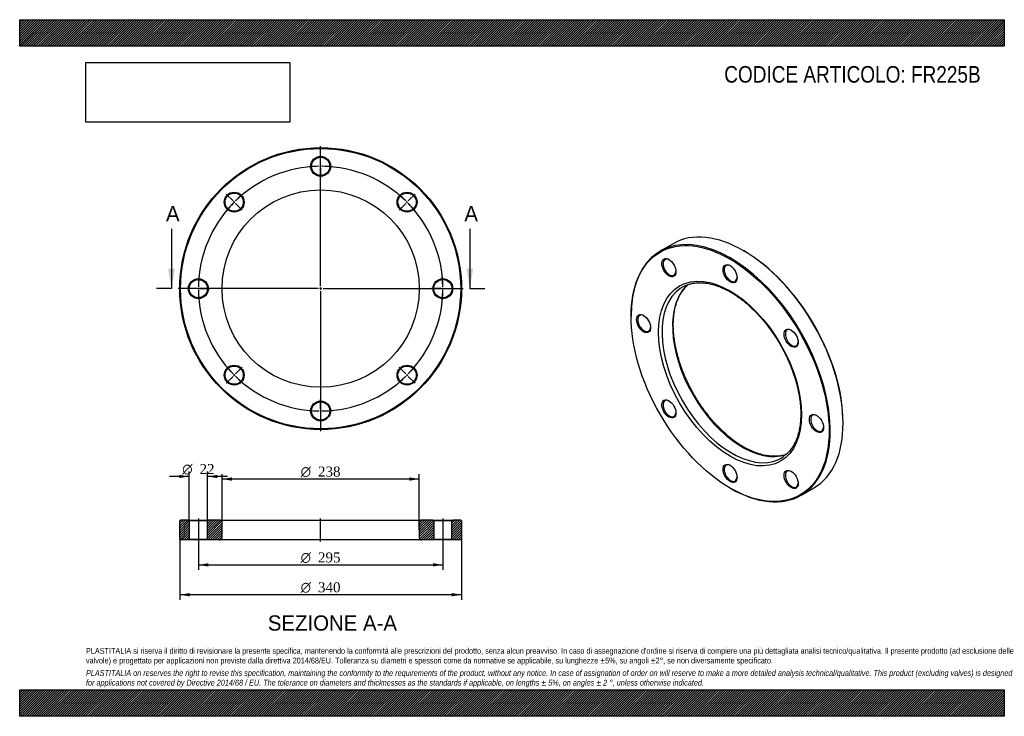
# Model space of a CAD drawing. Header units: millimetres. Extents: x 0 to 1188, y 0 to 840.
import ezdxf
from ezdxf.enums import TextEntityAlignment as Align
from ezdxf.lldxf.tags import DXFTag

# ---------------------------------------------------------------- set-up
doc = ezdxf.new("R2010")
doc.units = ezdxf.units.MM
doc.header["$LTSCALE"] = 4
for name, color, linetype in [('Default', 7, 'Continuous'), ('DV2_Default', 7, 'Continuous'), ('DV3_Default', 7, 'Continuous'), ('FR225B', 7, 'Continuous')]:
    doc.layers.add(name, color=color, linetype=linetype)
doc.styles.add('SEACAD_Solid_Edge_ANSI', font='seans.ttf')
doc.styles.add('SEACAD_Solid_Edge_ANSI1_Symbols', font='semeca1.ttf')
doc.styles.add('SEACAD_Times_New_Roman', font='times.ttf')
tags = doc.linetypes.add('CENTER2', pattern=[28.575, 19.05, -3.175, 3.175, -3.175]).pattern_tags.tags
tags[10:11] = [DXFTag(74, 4), DXFTag(75, 0), DXFTag(340, '0'), DXFTag(46, 0.0), DXFTag(50, 0.0), DXFTag(44, 0.0), DXFTag(45, 0.0)]
tags[8:9] = [DXFTag(74, 4), DXFTag(75, 0), DXFTag(340, '0'), DXFTag(46, 0.0), DXFTag(50, 0.0), DXFTag(44, 0.0), DXFTag(45, 0.0)]
tags[6:7] = [DXFTag(74, 4), DXFTag(75, 0), DXFTag(340, '0'), DXFTag(46, 0.0), DXFTag(50, 0.0), DXFTag(44, 0.0), DXFTag(45, 0.0)]
tags[4:5] = [DXFTag(74, 4), DXFTag(75, 0), DXFTag(340, '0'), DXFTag(46, 0.0), DXFTag(50, 0.0), DXFTag(44, 0.0), DXFTag(45, 0.0)]
tags = doc.linetypes.add('HIDDEN2', pattern=[4.7625, 3.175, -1.5875]).pattern_tags.tags
tags[6:7] = [DXFTag(74, 4), DXFTag(75, 0), DXFTag(340, '0'), DXFTag(46, 0.0), DXFTag(50, 0.0), DXFTag(44, 0.0), DXFTag(45, 0.0)]
tags[4:5] = [DXFTag(74, 4), DXFTag(75, 0), DXFTag(340, '0'), DXFTag(46, 0.0), DXFTag(50, 0.0), DXFTag(44, 0.0), DXFTag(45, 0.0)]
picture_1 = doc.add_image_def('image1.jpg', size_in_pixel=(4302, 1260))

# ---------------------------------------------------------------- blocks, each defined once
blk = doc.blocks.new('SE')
at = {"layer": 'FR225B', "color": 7, "linetype": 'Continuous'}
for p, q in [((788.3, 569.9), (772.8, 560.9)), ((874, 561.1), (873.3, 561.5)), ((737.6, 483.1), (737.6, 482.3)), ((993.5, 353.3), (993.5, 354.1)), ((857.1, 275.3), (857.8, 274.9)), ((942.8, 266.5), (958.3, 275.5))]:
    blk.add_line(p, q, dxfattribs=at)
for centre, major_axis, start_param, end_param in [((873.3, 422.7), (-85, 147.2), 3.141593, 6.283185), ((857.8, 413.7), (85, -147.2), 0, 3.926991), ((874, 423.1), (84.5, -146.4), 0.785398, 2.356194), ((784, 541.4), (-5.5, 9.53), 0, 3.882511), ((784, 541.4), (-5.5, 9.53), 5.542267, 6.283185), ((857.8, 534.1), (-5.5, 9.53), 0, 3.882511), ((857.8, 534.1), (-5.5, 9.53), 5.542267, 6.283185), ((859.2, 414.5), (-59.5, 103.1), 0.049773, 3.087171), ((871.9, 421.9), (59.5, -103.1), 3.247952, 6.178257), ((859.2, 414.5), (-59.5, 103.1), 0, 0.049773), ((859.2, 414.5), (-59.5, 103.1), 6.23084, 6.283185), ((753.5, 473.9), (-5.5, 9.53), 0, 3.882511), ((753.5, 473.9), (-5.5, 9.53), 5.542267, 6.283185), ((931.5, 456.3), (-5.5, 9.53), 0, 3.882511), ((931.5, 456.3), (-5.5, 9.53), 5.542267, 6.283185), ((784, 371.1), (-5.5, 9.53), 0, 3.882511), ((784, 371.1), (-5.5, 9.53), 5.542267, 6.283185), ((962.1, 353.5), (-5.5, 9.53), 0, 3.882511), ((962.1, 353.5), (-5.5, 9.53), 5.542267, 6.283185), ((859.2, 414.5), (-59.5, 103.1), 3.087171, 3.19337), ((857.8, 293.3), (-5.5, 9.53), 0, 3.882511), ((857.8, 293.3), (-5.5, 9.53), 5.542267, 6.283185), ((931.5, 286), (-5.5, 9.53), 0, 3.882511), ((931.5, 286), (-5.5, 9.53), 5.542267, 6.283185), ((857.8, 413.7), (85, -147.2), 5.497787, 6.283185)]:
    blk.add_ellipse(centre, major_axis=major_axis, ratio=0.57735, start_param=start_param, end_param=end_param, dxfattribs=at)
for centre, major_axis in [((857.1, 413.3), (-84.5, 146.4)), ((783.3, 541), (6, -10.4)), ((857.1, 413.3), (61, -105.7)), ((857.1, 533.7), (6, -10.4)), ((752.8, 473.5), (6, -10.4)), ((930.8, 455.9), (6, -10.4)), ((783.3, 370.7), (6, -10.4)), ((961.4, 353.1), (6, -10.4)), ((857.1, 292.9), (6, -10.4)), ((930.8, 285.6), (6, -10.4))]:
    blk.add_ellipse(centre, major_axis=major_axis, ratio=0.57735, dxfattribs=at)
for points, knots in [([(802.7, 519.1), (803.2, 519.3), (804.4, 519.9), (806.7, 520.7), (809.4, 521.6), (812.3, 522.2), (815.2, 522.6), (818.3, 522.9), (821.4, 522.9), (824.5, 522.8), (827.8, 522.4), (831.1, 521.9), (834.4, 521.2), (837.8, 520.3), (841.2, 519.2), (844.7, 517.9), (848.1, 516.4), (851.6, 514.8), (855.2, 513), (858.7, 511), (862.2, 508.8), (865.8, 506.4), (869.3, 503.9), (872.8, 501.3), (876.3, 498.4), (879.7, 495.4), (883.1, 492.3), (886.5, 489.1), (889.8, 485.6), (893.1, 482.1), (896.3, 478.5), (899.5, 474.7), (902.5, 470.8), (905.5, 466.8), (908.4, 462.7), (911.2, 458.6), (914, 454.3), (916.6, 450), (919.1, 445.6), (921.5, 441.2), (923.8, 436.7), (926, 432.1), (928, 427.6), (930, 423), (931.8, 418.4), (933.4, 413.8), (935, 409.2), (936.4, 404.6), (937.6, 400), (938.8, 395.5), (939.7, 390.9), (940.6, 386.5), (941.2, 382), (941.8, 377.7), (942.2, 373.4), (942.4, 369.2), (942.5, 365.1), (942.4, 361), (942.2, 357.1), (941.8, 353.2), (941.3, 349.5), (940.7, 345.9), (939.9, 342.4), (939, 339.1), (937.9, 335.9), (936.7, 332.8), (935.4, 329.9), (933.9, 327.1), (932.3, 324.5), (930.6, 322), (928.7, 319.7), (926.7, 317.6), (924.6, 315.7), (922.8, 314.2), (921.8, 313.5), (921.5, 313.3)], [0, 0, 0, 0, 0.006859, 0.021106, 0.035326, 0.049508, 0.063645, 0.077736, 0.09178, 0.105782, 0.119747, 0.133679, 0.147587, 0.161474, 0.175346, 0.189208, 0.203062, 0.216912, 0.230761, 0.244609, 0.258458, 0.27231, 0.286163, 0.300021, 0.313881, 0.327746, 0.341614, 0.355486, 0.369361, 0.38324, 0.397121, 0.411005, 0.424892, 0.438781, 0.452671, 0.466563, 0.480455, 0.494349, 0.508243, 0.522136, 0.536029, 0.549922, 0.563813, 0.577702, 0.59159, 0.605475, 0.619358, 0.633238, 0.647114, 0.660987, 0.674856, 0.688722, 0.702582, 0.716439, 0.730291, 0.744139, 0.757984, 0.771825, 0.785663, 0.799501, 0.813338, 0.827177, 0.841021, 0.854871, 0.868733, 0.882611, 0.896509, 0.910434, 0.924392, 0.938388, 0.952429, 0.966517, 0.980653, 0.994834, 1, 1, 1, 1]), ([(873.4, 324.9), (872.7, 325.2), (871.1, 326.2), (868, 328.1), (864.5, 330.5), (861, 333.1), (857.5, 335.8), (854, 338.6), (850.6, 341.7), (847.2, 344.8), (843.8, 348.1), (840.5, 351.6), (837.2, 355.1), (834, 358.8), (830.9, 362.6), (827.9, 366.5), (824.9, 370.5), (822, 374.6), (819.2, 378.8), (816.5, 383.1), (813.9, 387.4), (811.4, 391.8), (809, 396.3), (806.8, 400.8), (804.6, 405.3), (802.6, 409.9), (800.7, 414.5), (798.9, 419.1), (797.3, 423.7), (795.8, 428.3), (794.4, 432.9), (793.2, 437.5), (792.1, 442), (791.2, 446.5), (790.4, 451), (789.7, 455.4), (789.2, 459.7), (788.9, 464), (788.7, 468.2), (788.6, 472.3), (788.7, 476.3), (789, 480.2), (789.4, 484), (789.9, 487.7), (790.6, 491.3), (791.4, 494.7), (792.4, 498.1), (793.5, 501.2), (794.7, 504.3), (796.1, 507.2), (797.6, 509.9), (799.2, 512.5), (801, 514.9), (802.9, 517.2), (804.7, 519.1), (805.9, 520.2), (806.4, 520.6)], [0, 0, 0, 0, 0.0095785, 0.0278216, 0.0460692, 0.0643207, 0.0825766, 0.1008372, 0.1191028, 0.1373732, 0.1556484, 0.173928, 0.1922119, 0.2104996, 0.2287907, 0.2470849, 0.2653817, 0.2836807, 0.3019813, 0.3202832, 0.3385859, 0.3568889, 0.3751917, 0.3934937, 0.4117945, 0.4300935, 0.4483904, 0.4666847, 0.4849758, 0.5032633, 0.5215469, 0.5398261, 0.5581005, 0.5763697, 0.5946336, 0.6128919, 0.6311445, 0.6493915, 0.6676331, 0.6858699, 0.7041027, 0.7223326, 0.7405613, 0.7587903, 0.7770223, 0.7952607, 0.8135098, 0.8317749, 0.8500622, 0.8683788, 0.8867325, 0.9051313, 0.9235829, 0.9420936, 0.9606672, 0.9743374, 0.9743374, 0.9743374, 0.9743374]), ([(924.7, 315.8), (923.9, 315.5), (922.2, 315), (919.5, 314.3), (916.6, 313.8), (913.5, 313.6), (910.5, 313.5), (907.3, 313.6), (904.1, 313.9), (900.8, 314.3), (897.5, 315), (894.1, 315.9), (890.7, 316.9), (887.3, 318.2), (883.8, 319.6), (880.3, 321.2), (876.8, 323), (874.6, 324.2), (873.4, 324.9)], [0.0778313, 0.0778313, 0.0778313, 0.0778313, 0.1291992, 0.1884303, 0.2474806, 0.3063353, 0.3649955, 0.4234739, 0.4817907, 0.5399699, 0.5980364, 0.6560141, 0.7139244, 0.7717862, 0.8296152, 0.8874242, 0.9452236, 1, 1, 1, 1])]:
    blk.add_open_spline(points, degree=3, knots=knots, dxfattribs=at)
blk = doc.blocks.new('SE1')
at = {"layer": 'Default', "color": 7, "linetype": 'CENTER2'}
for start, end in [(90.7769, 134.2231), (45.7769, 89.2231), (135.7769, 179.2231), (0.7769, 44.2231), (180.7769, 224.2231), (315.7769, 359.2231), (225.7769, 269.2231), (270.7769, 314.2231)]:
    blk.add_arc((363.1, 515.7), 147.5, start, end, dxfattribs=at)
at = {"layer": 'DV2_Default', "color": 7, "linetype": 'CENTER2'}
for p, q in [((363.1, 518.7), (363.1, 687.4)), ((363.1, 665.2), (363.1, 676.9)), ((257.4, 621.4), (249.1, 629.7)), ((468.8, 621.4), (477.1, 629.7)), ((360.1, 515.7), (191.4, 515.7)), ((213.6, 515.7), (201.9, 515.7)), ((364.6, 515.7), (361.6, 515.7)), ((363.1, 517.2), (363.1, 514.2)), ((363.1, 512.7), (363.1, 343.9)), ((366.1, 515.7), (534.9, 515.7)), ((512.6, 515.7), (523.4, 515.7)), ((512.6, 515.7), (524.4, 515.7)), ((257.4, 409.9), (249.1, 401.6)), ((468.8, 409.9), (477.1, 401.6)), ((363.1, 366.2), (363.1, 354.4))]:
    blk.add_line(p, q, dxfattribs=at)
at = {"layer": 'DV2_Default', "color": 7, "linetype": 'HIDDEN2'}
for p, q in [((363.1, 662.2), (363.1, 664.2)), ((363.1, 661.2), (363.1, 649.4)), ((259.5, 619.2), (258.1, 620.7)), ((260.2, 618.5), (268.5, 610.2)), ((466, 618.5), (457.7, 610.2)), ((466.7, 619.2), (468.1, 620.7)), ((216.6, 515.7), (214.6, 515.7)), ((217.6, 515.7), (229.4, 515.7)), ((508.6, 515.7), (496.9, 515.7)), ((508.6, 515.7), (497.9, 515.7)), ((509.6, 515.7), (511.6, 515.7)), ((509.6, 515.7), (511.6, 515.7)), ((260.2, 412.8), (268.5, 421.1)), ((466, 412.8), (457.7, 421.1)), ((259.5, 412.1), (258.1, 410.7)), ((466.7, 412.1), (468.1, 410.7)), ((363.1, 370.2), (363.1, 381.9)), ((363.1, 369.2), (363.1, 367.2))]:
    blk.add_line(p, q, dxfattribs=at)
at = {"layer": 'DV2_Default', "color": 7, "linetype": 'CENTER2'}
for start, end in [(90.7769, 95.3411), (89.6116, 90.3884), (84.6589, 89.2231), (135.7769, 140.3411), (134.6116, 135.3884), (129.6589, 134.2231), (45.7769, 50.3411), (44.6116, 45.3884), (39.6589, 44.2231), (174.6589, 179.2231), (0.7769, 5.3411), (0.7769, 4.9527), (179.6116, 180.3884), (180.7769, 185.3411), (354.6589, 359.2231), (355.0473, 359.2231), (359.6116, 0.3884), (359.6116, 0.3884), (219.6589, 224.2231), (315.7769, 320.3411), (224.6116, 225.3884), (225.7769, 230.3411), (309.6589, 314.2231), (314.6116, 315.3884), (264.6589, 269.2231), (270.7769, 275.3411), (269.6116, 270.3884)]:
    blk.add_arc((363.1, 515.7), 147.5, start, end, dxfattribs=at)
at = {"layer": 'FR225B', "color": 7, "linetype": 'Continuous'}
for centre, radius in [((363.1, 515.7), 170), ((363.1, 515.7), 169), ((363.1, 663.2), 12), ((363.1, 663.2), 11), ((363.1, 515.7), 119), ((258.8, 620), 12), ((258.8, 620), 11), ((467.4, 620), 12), ((467.4, 620), 11), ((215.6, 515.7), 12), ((215.6, 515.7), 11), ((510.6, 515.7), 12), ((510.6, 515.7), 11), ((258.8, 411.4), 12), ((258.8, 411.4), 11), ((467.4, 411.4), 12), ((467.4, 411.4), 11), ((363.1, 368.2), 12), ((363.1, 368.2), 11)]:
    blk.add_circle(centre, radius, dxfattribs=at)
blk = doc.blocks.new('SE3')
at = {"color": 7, "linetype": 'Continuous', "style": 'SEACAD_Solid_Edge_ANSI'}
blk.add_text('A', height=18.4, dxfattribs=at).set_placement((176.5, 615.3), align=Align.TOP_LEFT)
blk = doc.blocks.new('SE4')
at = {"color": 7, "linetype": 'Continuous', "style": 'SEACAD_Solid_Edge_ANSI'}
blk.add_text('A', height=18.4, dxfattribs=at).set_placement((536.5, 615.3), align=Align.TOP_LEFT)
blk = doc.blocks.new('SEANNOT_GROUP')
at = {"linetype": 'Continuous'}
blk.add_hatch(color=7, dxfattribs=at).paths.add_polyline_path([(179.1, 539.7), (183.1, 515.7), (187.1, 539.7)])
at = {"color": 7, "linetype": 'Continuous'}
blk.add_lwpolyline([(183.1, 587.7), (183.1, 515.7)], dxfattribs=at)
blk = doc.blocks.new('SEANNOT_GROUP1')
at = {"linetype": 'Continuous'}
blk.add_hatch(color=7, dxfattribs=at).paths.add_polyline_path([(539.1, 539.7), (543.1, 515.7), (547.1, 539.7)])
at = {"color": 7, "linetype": 'Continuous'}
blk.add_lwpolyline([(543.1, 587.7), (543.1, 515.7)], dxfattribs=at)
blk = doc.blocks.new('SE2')
at = {"layer": 'Default', "color": 7, "linetype": 'CENTER2'}
for p, q in [((183.1, 515.7), (165.1, 515.7)), ((543.1, 515.7), (561.1, 515.7))]:
    blk.add_line(p, q, dxfattribs=at)
at = {"layer": 'Default'}
for name in ['SE3', 'SE4', 'SEANNOT_GROUP', 'SEANNOT_GROUP1']:
    blk.add_blockref(name, (0, 0), dxfattribs=at)
blk = doc.blocks.new('SE5')
at = {"layer": 'FR225B', "linetype": 'Continuous'}
h = blk.add_hatch(dxfattribs=at)
h.set_pattern_fill('LINE', scale=0.62992, angle=45, style=0)
h.paths.add_polyline_path([(203.6, 236.7), (194.1, 236.7), (193.1, 235.7), (193.1, 213.7), (194.1, 212.7), (203.6, 212.7), (204.6, 213.7), (204.6, 235.7)])
h = blk.add_hatch(dxfattribs=at)
h.set_pattern_fill('LINE', scale=0.62992, angle=45, style=0)
edge = h.paths.add_edge_path()
edge.add_line((227.6, 212.7), (241.1, 212.7))
edge.add_arc((241.1, 215.7), 3, 270, 360)
edge.add_line((244.1, 215.7), (244.1, 233.7))
edge.add_arc((241.1, 233.7), 3, 0, 90)
edge.add_line((241.1, 236.7), (227.6, 236.7))
edge.add_line((227.6, 236.7), (226.6, 235.7))
edge.add_line((226.6, 235.7), (226.6, 213.7))
edge.add_line((226.6, 213.7), (227.6, 212.7))
h = blk.add_hatch(dxfattribs=at)
h.set_pattern_fill('LINE', scale=0.62992, angle=45, style=0)
edge = h.paths.add_edge_path()
edge.add_line((499.6, 213.7), (499.6, 235.7))
edge.add_line((499.6, 235.7), (498.6, 236.7))
edge.add_line((498.6, 236.7), (485.1, 236.7))
edge.add_arc((485.1, 233.7), 3, 90, 180)
edge.add_line((482.1, 233.7), (482.1, 215.7))
edge.add_arc((485.1, 215.7), 3, 180, 270)
edge.add_line((485.1, 212.7), (498.6, 212.7))
edge.add_line((498.6, 212.7), (499.6, 213.7))
h = blk.add_hatch(dxfattribs=at)
h.set_pattern_fill('LINE', scale=0.62992, angle=45, style=0)
h.paths.add_polyline_path([(521.6, 235.7), (521.6, 213.7), (522.6, 212.7), (532.1, 212.7), (533.1, 213.7), (533.1, 235.7), (532.1, 236.7), (522.6, 236.7)])
at = {"layer": 'DV3_Default', "color": 7, "linetype": 'CENTER2'}
for p, q in [((215.6, 238.4), (215.6, 210.9)), ((363.1, 210.9), (363.1, 238.4)), ((510.6, 238.4), (510.6, 210.9))]:
    blk.add_line(p, q, dxfattribs=at)
at = {"layer": 'FR225B', "color": 7, "linetype": 'Continuous'}
for p, q in [((194.1, 236.7), (193.1, 235.7)), ((193.1, 213.7), (193.1, 235.7)), ((203.6, 236.7), (194.1, 236.7)), ((203.6, 236.7), (227.6, 236.7)), ((203.6, 236.7), (204.6, 235.7)), ((226.6, 235.7), (204.6, 235.7)), ((204.6, 235.7), (204.6, 213.7)), ((226.6, 235.7), (227.6, 236.7)), ((226.6, 213.7), (226.6, 235.7)), ((241.1, 236.7), (227.6, 236.7)), ((241.1, 236.7), (485.1, 236.7)), ((244.1, 215.7), (244.1, 233.7)), ((482.1, 233.7), (482.1, 215.7)), ((498.6, 236.7), (485.1, 236.7)), ((498.6, 236.7), (522.6, 236.7)), ((498.6, 236.7), (499.6, 235.7)), ((521.6, 235.7), (499.6, 235.7)), ((499.6, 235.7), (499.6, 213.7)), ((521.6, 235.7), (522.6, 236.7)), ((521.6, 213.7), (521.6, 235.7)), ((532.1, 236.7), (522.6, 236.7)), ((533.1, 235.7), (532.1, 236.7)), ((533.1, 235.7), (533.1, 213.7)), ((193.1, 213.7), (194.1, 212.7)), ((203.6, 212.7), (194.1, 212.7)), ((204.6, 213.7), (203.6, 212.7)), ((227.6, 212.7), (203.6, 212.7)), ((204.6, 213.7), (226.6, 213.7)), ((227.6, 212.7), (226.6, 213.7)), ((241.1, 212.7), (227.6, 212.7)), ((485.1, 212.7), (241.1, 212.7)), ((498.6, 212.7), (485.1, 212.7)), ((499.6, 213.7), (498.6, 212.7)), ((522.6, 212.7), (498.6, 212.7)), ((499.6, 213.7), (521.6, 213.7)), ((522.6, 212.7), (521.6, 213.7)), ((532.1, 212.7), (522.6, 212.7)), ((532.1, 212.7), (533.1, 213.7))]:
    blk.add_line(p, q, dxfattribs=at)
for centre, start, end in [((241.1, 233.7), 0, 90), ((485.1, 233.7), 90, 180), ((241.1, 215.7), 270, 0), ((485.1, 215.7), 180, 270)]:
    blk.add_arc(centre, 3, start, end, dxfattribs=at)
blk = doc.blocks.new('GDimGGroup')
at = {"layer": 'Default', "linetype": 'Continuous'}
for points in [[(256.1, 288.1), (244.1, 286.1), (256.1, 284.1)], [(470.1, 288.1), (470.1, 284.1), (482.1, 286.1)]]:
    blk.add_hatch(color=7, dxfattribs=at).paths.add_polyline_path(points)
at = {"layer": 'Default', "color": 7, "linetype": 'Continuous'}
for p, q in [((244.1, 224.7), (244.1, 292.1)), ((482.1, 286.1), (244.1, 286.1)), ((482.1, 224.7), (482.1, 292.1))]:
    blk.add_line(p, q, dxfattribs=at)
for s, style, p in [('O', 'SEACAD_Solid_Edge_ANSI1_Symbols', (339, 301.1)), ('238', 'SEACAD_Times_New_Roman', (359.9, 301.1))]:
    blk.add_text(s, height=12, dxfattribs=dict(at, style=style)).set_placement(p, align=Align.TOP_LEFT)
blk = doc.blocks.new('GDimGGroup1')
at = {"layer": 'Default', "linetype": 'Continuous'}
for points in [[(205.1, 144.6), (205.1, 148.6), (193.1, 146.6)], [(521.1, 144.6), (533.1, 146.6), (521.1, 148.6)]]:
    blk.add_hatch(color=7, dxfattribs=at).paths.add_polyline_path(points)
at = {"layer": 'Default', "color": 7, "linetype": 'Continuous'}
for p, q in [((193.1, 213.7), (193.1, 140.6)), ((533.1, 213.7), (533.1, 140.6)), ((533.1, 146.6), (193.1, 146.6))]:
    blk.add_line(p, q, dxfattribs=at)
for s, style, p in [('O', 'SEACAD_Solid_Edge_ANSI1_Symbols', (339, 161.6)), ('340', 'SEACAD_Times_New_Roman', (359.9, 161.6))]:
    blk.add_text(s, height=12, dxfattribs=dict(at, style=style)).set_placement(p, align=Align.TOP_LEFT)
blk = doc.blocks.new('GDimGGroup2')
at = {"layer": 'Default', "linetype": 'Continuous'}
for points in [[(227.6, 180.6), (227.6, 184.6), (215.6, 182.6)], [(498.6, 180.6), (510.6, 182.6), (498.6, 184.6)]]:
    blk.add_hatch(color=7, dxfattribs=at).paths.add_polyline_path(points)
at = {"layer": 'Default', "color": 7, "linetype": 'Continuous'}
for p, q in [((215.6, 212.7), (215.6, 176.6)), ((510.6, 212.7), (510.6, 176.6)), ((215.6, 182.6), (510.6, 182.6))]:
    blk.add_line(p, q, dxfattribs=at)
for s, style, p in [('O', 'SEACAD_Solid_Edge_ANSI1_Symbols', (339, 197.6)), ('295', 'SEACAD_Times_New_Roman', (359.9, 197.6))]:
    blk.add_text(s, height=12, dxfattribs=dict(at, style=style)).set_placement(p, align=Align.TOP_LEFT)
blk = doc.blocks.new('GDimGGroup3')
at = {"layer": 'Default', "linetype": 'Continuous'}
for points in [[(192.6, 291.2), (192.6, 287.2), (204.6, 289.2)], [(238.6, 291.2), (226.6, 289.2), (238.6, 287.2)]]:
    blk.add_hatch(color=7, dxfattribs=at).paths.add_polyline_path(points)
at = {"layer": 'Default', "color": 7, "linetype": 'Continuous'}
for p, q in [((204.6, 289.2), (180.6, 289.2)), ((204.6, 235.7), (204.6, 295.2)), ((226.6, 235.7), (226.6, 295.2)), ((250.6, 289.2), (226.6, 289.2))]:
    blk.add_line(p, q, dxfattribs=at)
for s, style, p in [('O', 'SEACAD_Solid_Edge_ANSI1_Symbols', (196.1, 304.2)), ('22', 'SEACAD_Times_New_Roman', (217, 304.2))]:
    blk.add_text(s, height=12, dxfattribs=dict(at, style=style)).set_placement(p, align=Align.TOP_LEFT)

msp = doc.modelspace()

# ---------------------------------------------------------------- hatches: boundary and pattern name
at = {"layer": 'Default', "linetype": 'Continuous'}
h = msp.add_hatch(dxfattribs=at)
h.set_pattern_fill('LINE', scale=0.629921, angle=45, style=0)
h.paths.add_polyline_path([(1188, 808), (1188, 840), (0, 840), (0, 808)])
for points in [[(1188, 808), (1188, 840), (0, 840), (0, 808)], [(1188, 0), (1188, 32), (0, 32), (0, 0)]]:
    msp.add_hatch(color=7, dxfattribs=at).paths.add_polyline_path(points)
h = msp.add_hatch(dxfattribs=at)
h.set_pattern_fill('LINE', scale=0.629921, angle=45, style=0)
h.paths.add_polyline_path([(1188, 0), (1188, 32), (0, 32), (0, 0)])

# ---------------------------------------------------------------- linework, layer by layer
at = {"layer": 'Default', "color": 7, "linetype": 'Continuous'}
for p, q in [((0, 840), (1188, 840)), ((0, 808), (0, 840)), ((1188, 840), (1188, 808)), ((1188, 808), (0, 808)), ((0, 32), (1188, 32)), ((0, 0), (0, 32)), ((1188, 32), (1188, 0)), ((1188, 0), (0, 0))]:
    msp.add_line(p, q, dxfattribs=at)

# ---------------------------------------------------------------- block references
at = {"layer": 'Default'}
for name in ['SE1', 'SE2', 'SE', 'GDimGGroup3', 'GDimGGroup', 'SE5', 'GDimGGroup1', 'GDimGGroup2']:
    msp.add_blockref(name, (0, 0), dxfattribs=at)

# ---------------------------------------------------------------- texts
at = {"layer": 'Default', "color": 7, "linetype": 'Continuous', "style": 'SEACAD_Solid_Edge_ANSI'}
msp.add_text('SEZIONE A-A', height=18.4, dxfattribs=at).set_placement((299.4, 121.7), align=Align.TOP_LEFT)
at = {"layer": 'Default', "attachment_point": 1}
for s, insert, char_height, width in [('{\\fArial Narrow|b0||i0||c0|p34;\\C7;\\H20.;\\W1.;CODICE ARTICOLO: FR225B}', (850.1, 784.1), 20, 317.198), ("{\\fArial Narrow|b0||i0||c0|p34;\\C7;\\H7.;\\W1.;PLASTITALIA si riserva il diritto di revisionare la presente specifica, mantenendo la conformità alle prescrizioni del prodotto, senza alcun preavviso. In caso di assegnazione d'ordine si riserva di compiere una più dettagliata analisi tecnico/qualitativa. Il presente prodotto (ad esclusione delle \\P}{\\fArial Narrow|b0||i0||c0|p34;\\C7;\\H7.;\\W1.;valvole) è progettato per applicazioni non previste dalla direttiva 2014/68/EU. Tolleranza su diametri e spessori come da normative se applicabile, su lunghezze ±5%, su angoli ±2°, se non diversamente specificato.\\P}{\\fArial Narrow|b0||i0||c0|p34;\\C7;\\H2.;\\W1.;   \\P}{\\fArial Narrow|b0||i1||c0|p34;\\C7;\\H7.;\\W1.;PLASTITALIA on reserves the right to revise this specification, maintaining the conformity to the requirements of the product, without any notice. In case of assignation of order on will reserve to make a more detailed analysis technical/qualitative. This product (excluding valves) is designed \\P}{\\fArial Narrow|b0||i1||c0|p34;\\C7;\\H7.;\\W1.;for applications not covered by Directive 2014/68 / EU. The tolerance on diameters and thicknesses as the standards if applicable, on lengths ± 5%, on angles ± 2 °, unless otherwise indicated.\\P}", (80, 82.4), 7, 1028)]:
    msp.add_mtext(s, dxfattribs=dict(at, insert=insert, char_height=char_height, width=width))

# ---------------------------------------------------------------- pictures from other files: only their frames are drawn
image = msp.add_image(picture_1, insert=(80, 716.4), size_in_units=(245.8, 72))
image.dxf.flags = 7

doc.saveas('drawing.dxf')
